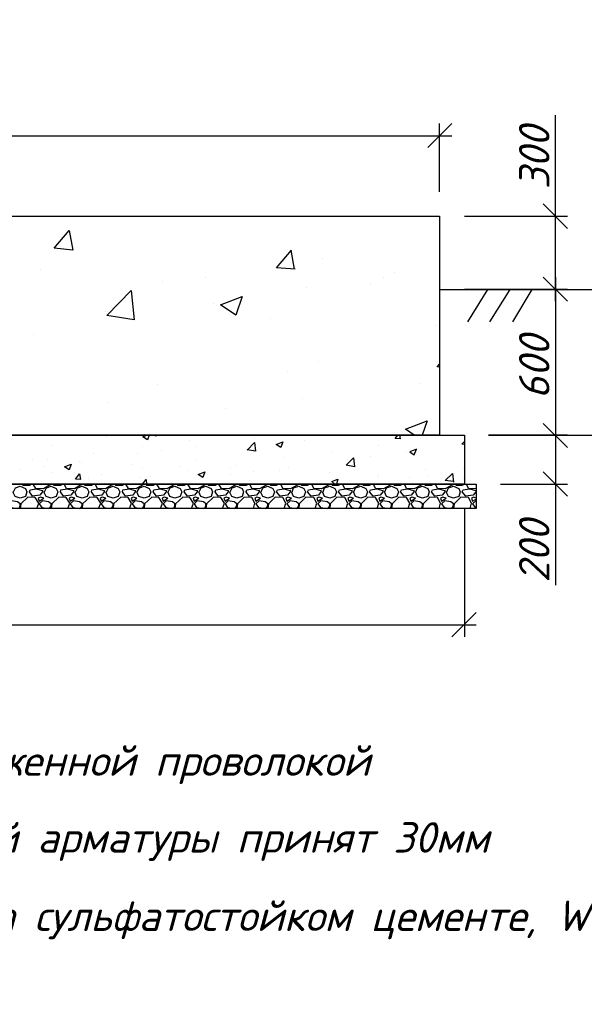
# Model space of a CAD drawing. Extents: x -119078 to 1619993, y 264752 to 340742.
# Tile 155 of 220: x 962910 to 967544, y 303168 to 311253. Entities that reach past the tile are written whole.
import ezdxf

# ---------------------------------------------------------------- set-up
doc = ezdxf.new("R2010")
doc.units = 0
doc.header["$MEASUREMENT"] = 0
doc.linetypes.add('CONTI', pattern=[0])
doc.layers.get('0').update_dxf_attribs({"color": 250, "linetype": 'CONTI'})
doc.layers.add('PDF _Геометрия', color=250, linetype='Continuous')
doc.layers.add('PDF _Текст', color=7, linetype='Continuous')
doc.styles.add('ICOCPEUR', font='isocpeui.ttf')
doc.styles.add('PDF ISOCPEUR Italic', font='isocpeui.ttf')

msp = doc.modelspace()

# ---------------------------------------------------------------- linework, layer by layer
at = {"layer": 'PDF _Геометрия', "color": 251, "lineweight": -3, "true_color": 0x535353}
for points in [[(967308.545, 308941.484), (967308.545, 309640.002), (967308.545, 310469.757)], [(966258.651, 310203.05), (966457.622, 310402.022)], [(966356.02, 309838.974), (966356.02, 310402.022)], [(940256.838, 310300.42), (966457.622, 310300.42)], [(967405.914, 309538.4), (967206.942, 309741.605)], [(966559.225, 309640.002), (967405.914, 309640.002)], [(967308.545, 309140.456), (967308.545, 307739.186)], [(967308.545, 307938.158), (967308.545, 307438.612), (967308.545, 306608.857)], [(967206.942, 307540.214), (967405.914, 307341.242)], [(966855.566, 307438.612), (967405.914, 307438.612)], [(966559.225, 307239.64), (966559.225, 306185.512)], [(966457.622, 306185.512), (966656.594, 306384.484)], [(940057.866, 306282.881), (966656.594, 306282.881)]]:
    msp.add_lwpolyline(points, dxfattribs=at)
at = {"layer": 'PDF _Геометрия', "color": 7, "lineweight": -3}
for points in [[(940358.44, 309640.002), (966356.02, 309640.002), (966356.02, 307840.789), (940358.44, 307840.789)], [(940155.235, 307840.789), (966559.225, 307840.789), (966559.225, 307438.612), (940155.235, 307438.612)], [(940057.866, 307438.612), (966656.594, 307438.612), (966656.594, 307239.64), (940057.866, 307239.64)]]:
    msp.add_lwpolyline(points, close=True, dxfattribs=at)
at = {"layer": 'PDF _Геометрия', "color": 8, "lineweight": -3, "true_color": 0x767676}
for points in [[(963316.407, 309521.466), (963346.041, 309360.595), (963193.637, 309377.529)], [(963849.821, 308789.08), (963625.448, 308822.948), (963824.42, 309030.386)], [(964734.611, 308979.585), (964683.809, 308827.181), (964556.806, 308911.85)], [(965069.053, 307785.754), (965052.119, 307739.186), (965014.018, 307764.587)], [(966165.515, 307726.486), (966110.48, 307705.318), (966148.581, 307679.918)], [(963333.341, 307603.716), (963316.407, 307557.148), (963278.306, 307582.549)], [(965657.502, 307582.549), (965589.766, 307595.249), (965649.035, 307654.517)], [(963401.076, 307523.28), (963409.543, 307476.713), (963367.208, 307480.946)], [(964429.803, 307540.214), (964412.869, 307493.646), (964374.768, 307519.047)], [(962994.665, 307392.044), (963045.467, 307400.511), (963096.268, 307387.81), (963096.268, 307375.11), (963075.101, 307349.709), (963015.832, 307341.242), (962990.432, 307375.11)], [(963079.334, 307332.775), (963062.4, 307324.309), (963070.867, 307298.908), (963108.968, 307324.309)], [(963248.672, 307392.044), (963299.473, 307400.511), (963350.275, 307387.81), (963350.275, 307375.11), (963329.107, 307349.709), (963269.839, 307341.242), (963244.438, 307375.11)], [(963333.341, 307332.775), (963316.407, 307324.309), (963324.874, 307298.908), (963362.975, 307324.309)], [(963502.679, 307392.044), (963553.48, 307400.511), (963604.281, 307387.81), (963604.281, 307375.11), (963583.114, 307349.709), (963523.846, 307341.242), (963498.445, 307375.11)], [(963587.347, 307332.775), (963570.414, 307324.309), (963578.881, 307298.908), (963616.982, 307324.309)], [(963756.685, 307392.044), (963807.487, 307400.511), (963858.288, 307387.81), (963858.288, 307375.11), (963837.121, 307349.709), (963777.852, 307341.242), (963752.452, 307375.11)], [(963841.354, 307332.775), (963824.42, 307324.309), (963832.887, 307298.908), (963870.988, 307324.309)], [(964010.692, 307392.044), (964061.493, 307400.511), (964112.294, 307387.81), (964112.294, 307375.11), (964091.127, 307349.709), (964031.859, 307341.242), (964006.458, 307375.11)], [(964095.361, 307332.775), (964078.427, 307324.309), (964086.894, 307298.908), (964124.995, 307324.309)], [(964264.698, 307392.044), (964315.5, 307400.511), (964366.301, 307387.81), (964366.301, 307375.11), (964345.134, 307349.709), (964285.866, 307341.242), (964260.465, 307375.11)], [(964349.367, 307332.775), (964332.434, 307324.309), (964340.9, 307298.908), (964379.001, 307324.309)], [(964518.705, 307392.044), (964569.506, 307400.511), (964620.308, 307387.81), (964620.308, 307375.11), (964599.141, 307349.709), (964539.872, 307341.242), (964514.472, 307375.11)], [(964603.374, 307332.775), (964586.44, 307324.309), (964594.907, 307298.908), (964633.008, 307324.309)], [(964772.712, 307392.044), (964823.513, 307400.511), (964874.314, 307387.81), (964874.314, 307375.11), (964853.147, 307349.709), (964793.879, 307341.242), (964768.478, 307375.11)], [(964857.381, 307332.775), (964840.447, 307324.309), (964848.914, 307298.908), (964887.015, 307324.309)], [(965026.718, 307392.044), (965077.52, 307400.511), (965128.321, 307387.81), (965128.321, 307375.11), (965107.154, 307349.709), (965047.886, 307341.242), (965018.251, 307375.11)], [(965111.387, 307332.775), (965094.453, 307324.309), (965102.92, 307298.908), (965141.021, 307324.309)], [(965280.725, 307392.044), (965331.526, 307400.511), (965382.328, 307387.81), (965382.328, 307375.11), (965361.16, 307349.709), (965301.892, 307341.242), (965272.258, 307375.11)], [(965365.394, 307332.775), (965348.46, 307324.309), (965356.927, 307298.908), (965395.028, 307324.309)], [(965534.732, 307392.044), (965585.533, 307400.511), (965636.334, 307387.81), (965636.334, 307375.11), (965615.167, 307349.709), (965555.899, 307341.242), (965526.265, 307375.11)], [(965619.401, 307332.775), (965602.467, 307324.309), (965610.934, 307298.908), (965649.035, 307324.309)], [(965788.738, 307392.044), (965839.54, 307400.511), (965890.341, 307387.81), (965890.341, 307375.11), (965869.174, 307349.709), (965809.906, 307341.242), (965780.271, 307375.11)], [(965873.407, 307332.775), (965856.473, 307324.309), (965864.94, 307298.908), (965903.041, 307324.309)], [(966042.745, 307392.044), (966093.546, 307400.511), (966144.348, 307387.81), (966144.348, 307375.11), (966123.18, 307349.709), (966063.912, 307341.242), (966034.278, 307375.11)], [(966127.414, 307332.775), (966110.48, 307324.309), (966118.947, 307298.908), (966157.048, 307324.309)], [(966296.752, 307392.044), (966347.553, 307400.511), (966398.354, 307387.81), (966398.354, 307375.11), (966377.187, 307349.709), (966317.919, 307341.242), (966288.285, 307375.11)], [(966381.42, 307332.775), (966364.487, 307324.309), (966372.954, 307298.908), (966411.055, 307324.309)], [(966550.758, 307392.044), (966601.56, 307400.511), (966652.361, 307387.81), (966652.361, 307375.11), (966631.194, 307349.709), (966571.925, 307341.242), (966542.291, 307375.11)]]:
    msp.add_lwpolyline(points, close=True, dxfattribs=at)
for points in [[(965170.655, 309203.958), (965018.251, 309216.658), (965141.021, 309360.595)], [(965166.422, 309203.958), (965136.788, 309360.595)], [(965395.028, 309292.86), (965395.028, 309292.86)], [(963079.334, 309199.724), (963079.334, 309199.724)], [(964434.036, 309140.456), (964434.036, 309140.456)], [(965898.808, 309140.456), (965898.808, 309140.456)], [(965983.477, 309174.323), (965983.477, 309174.323)], [(964078.427, 309102.355), (964078.427, 309102.355)], [(965263.791, 309055.787), (965263.791, 309055.787)], [(965788.738, 309085.421), (965788.738, 309085.421)], [(964501.771, 308920.317), (964501.771, 308920.317)], [(963612.748, 308856.815), (963612.748, 308856.815)], [(963659.316, 308848.348), (963659.316, 308848.348)], [(964971.684, 308801.78), (964971.684, 308801.78)], [(966326.386, 308742.512), (966326.386, 308742.512)], [(963020.066, 308666.31), (963020.066, 308666.31)], [(965365.394, 308446.171), (965365.394, 308446.171)], [(966356.02, 308399.603), (966334.853, 308403.837), (966356.02, 308425.004)], [(965111.387, 308365.736), (965111.387, 308365.736)], [(964044.559, 308255.666), (964044.559, 308255.666)], [(966195.149, 308268.367), (966195.149, 308268.367)], [(965234.157, 308141.363), (965234.157, 308141.363)], [(963629.682, 308111.729), (963629.682, 308111.729)], [(964594.907, 308056.694), (964594.907, 308056.694)], [(966148.581, 307840.789), (966076.612, 307891.59), (966254.417, 307959.325), (966212.083, 307840.789)], [(962990.432, 307845.022), (962990.432, 307845.022)], [(963625.448, 307832.322), (963625.448, 307832.322)], [(963972.591, 307840.789), (963959.89, 307802.688), (963921.789, 307828.088), (963951.424, 307840.789)], [(963930.256, 307849.256), (963930.256, 307849.256)], [(964006.458, 307840.789), (964031.859, 307836.555), (964031.859, 307840.789)], [(965030.952, 307840.789), (965030.952, 307840.789)], [(966038.511, 307811.155), (965991.944, 307815.388), (966013.111, 307840.789)], [(966034.278, 307811.155), (966030.045, 307840.789)], [(963180.937, 307756.12), (963180.937, 307756.12)], [(963917.556, 307747.653), (963917.556, 307747.653)], [(964307.033, 307798.454), (964307.033, 307798.454)], [(964357.834, 307751.886), (964357.834, 307751.886)], [(964776.945, 307718.019), (964836.213, 307781.52), (964844.68, 307709.552), (964776.945, 307722.252)], [(964840.447, 307815.388), (964840.447, 307815.388)], [(965251.091, 307794.221), (965251.091, 307794.221)], [(965856.473, 307756.12), (965856.473, 307756.12)], [(966250.184, 307811.155), (966250.184, 307811.155)], [(966559.225, 307764.587), (966538.058, 307768.82), (966559.225, 307789.987)], [(963519.612, 307688.385), (963519.612, 307688.385)], [(963879.455, 307688.385), (963879.455, 307688.385)], [(964069.96, 307713.785), (964069.96, 307713.785)], [(964806.579, 307718.019), (964806.579, 307718.019)], [(965471.23, 307705.318), (965471.23, 307705.318)], [(965792.972, 307662.984), (965792.972, 307662.984)], [(966080.846, 307701.085), (966080.846, 307701.085)], [(963011.599, 307641.817), (963011.599, 307641.817)], [(963108.968, 307586.782), (963108.968, 307586.782)], [(963134.369, 307641.817), (963134.369, 307641.817)], [(963401.076, 307624.883), (963401.076, 307624.883)], [(963418.01, 307620.65), (963418.01, 307620.65)], [(963824.42, 307603.716), (963824.42, 307603.716)], [(964230.831, 307586.782), (964230.831, 307586.782)], [(964362.068, 307641.817), (964362.068, 307641.817)], [(964683.809, 307595.249), (964683.809, 307595.249)], [(965077.52, 307654.517), (965077.52, 307654.517)], [(965119.854, 307578.315), (965119.854, 307578.315)], [(965602.467, 307641.817), (965602.467, 307641.817)], [(962918.463, 307561.381), (962918.463, 307561.381)], [(963172.47, 307535.981), (963172.47, 307535.981)], [(963578.881, 307519.047), (963578.881, 307519.047)], [(963904.856, 307493.646), (963904.856, 307493.646)], [(963917.556, 307565.615), (963917.556, 307565.615)], [(963985.291, 307502.113), (963985.291, 307502.113)], [(964298.566, 307548.681), (964298.566, 307548.681)], [(964637.242, 307569.848), (964637.242, 307569.848)], [(964641.475, 307514.814), (964641.475, 307514.814)], [(964831.98, 307540.214), (964831.98, 307540.214)], [(965043.652, 307552.915), (965043.652, 307552.915)], [(965450.063, 307535.981), (965450.063, 307535.981)], [(965843.773, 307502.113), (965843.773, 307502.113)], [(965856.473, 307519.047), (965856.473, 307519.047)], [(966110.48, 307493.646), (966110.48, 307493.646)], [(966241.717, 307557.148), (966241.717, 307557.148)], [(966262.884, 307502.113), (966262.884, 307502.113)], [(966470.323, 307459.779), (966402.588, 307468.246), (966461.856, 307527.514), (966470.323, 307455.545)], [(966550.758, 307569.848), (966550.758, 307569.848)], [(962859.195, 307375.11), (962876.129, 307408.977), (962914.23, 307421.678), (962956.564, 307404.744), (962969.265, 307375.11), (962956.564, 307337.009), (962914.23, 307324.309), (962871.895, 307337.009), (962854.962, 307375.11)], [(962931.164, 307438.612), (962935.397, 307430.145), (962990.432, 307430.145), (963003.132, 307438.612)], [(963159.77, 307438.612), (963155.536, 307430.145), (963104.735, 307400.511), (963041.233, 307404.744), (963020.066, 307438.612), (963024.299, 307438.612)], [(963113.202, 307375.11), (963130.135, 307408.977), (963168.236, 307421.678), (963210.571, 307404.744), (963223.271, 307375.11), (963210.571, 307337.009), (963168.236, 307324.309), (963125.902, 307337.009), (963108.968, 307375.11)], [(963185.17, 307438.612), (963189.404, 307430.145), (963244.438, 307430.145), (963257.139, 307438.612)], [(963413.776, 307438.612), (963409.543, 307430.145), (963358.741, 307400.511), (963295.24, 307404.744), (963274.073, 307438.612), (963278.306, 307438.612)], [(963367.208, 307375.11), (963384.142, 307408.977), (963422.243, 307421.678), (963464.578, 307404.744), (963477.278, 307375.11), (963464.578, 307337.009), (963422.243, 307324.309), (963379.909, 307337.009), (963362.975, 307375.11)], [(963439.177, 307438.612), (963443.41, 307430.145), (963498.445, 307430.145), (963511.145, 307438.612)], [(963473.044, 307489.413), (963473.044, 307489.413)], [(963667.783, 307438.612), (963663.549, 307430.145), (963612.748, 307400.511), (963549.246, 307404.744), (963528.079, 307438.612), (963532.313, 307438.612)], [(963621.215, 307375.11), (963638.149, 307408.977), (963676.25, 307421.678), (963718.584, 307404.744), (963731.285, 307375.11), (963718.584, 307337.009), (963676.25, 307324.309), (963633.915, 307337.009), (963616.982, 307375.11)], [(963693.184, 307438.612), (963697.417, 307430.145), (963752.452, 307430.145), (963765.152, 307438.612)], [(963921.789, 307438.612), (963917.556, 307430.145), (963866.755, 307400.511), (963803.253, 307404.744), (963782.086, 307438.612), (963786.319, 307438.612)], [(963875.222, 307375.11), (963892.155, 307408.977), (963930.256, 307421.678), (963972.591, 307404.744), (963985.291, 307375.11), (963972.591, 307337.009), (963930.256, 307324.309), (963887.922, 307337.009), (963870.988, 307375.11)], [(963917.556, 307438.612), (963947.19, 307476.713), (963951.424, 307438.612)], [(963947.19, 307438.612), (963951.424, 307430.145), (964006.458, 307430.145), (964019.159, 307438.612)], [(964175.796, 307438.612), (964171.563, 307430.145), (964120.761, 307400.511), (964057.26, 307404.744), (964036.092, 307438.612), (964040.326, 307438.612)], [(964129.228, 307375.11), (964146.162, 307408.977), (964184.263, 307421.678), (964226.597, 307404.744), (964239.298, 307375.11), (964226.597, 307337.009), (964184.263, 307324.309), (964141.929, 307337.009), (964124.995, 307375.11)], [(964158.862, 307451.312), (964158.862, 307451.312)], [(964201.197, 307438.612), (964205.43, 307430.145), (964260.465, 307430.145), (964273.165, 307438.612)], [(964429.803, 307438.612), (964425.569, 307430.145), (964374.768, 307400.511), (964311.266, 307404.744), (964290.099, 307438.612), (964294.333, 307438.612)], [(964383.235, 307375.11), (964400.169, 307408.977), (964438.27, 307421.678), (964480.604, 307404.744), (964493.304, 307375.11), (964480.604, 307337.009), (964438.27, 307324.309), (964395.935, 307337.009), (964379.001, 307375.11)], [(964391.702, 307485.179), (964391.702, 307485.179)], [(964455.203, 307438.612), (964459.437, 307430.145), (964514.472, 307430.145), (964527.172, 307438.612)], [(964683.809, 307438.612), (964679.576, 307430.145), (964628.775, 307400.511), (964565.273, 307404.744), (964544.106, 307438.612), (964548.339, 307438.612)], [(964637.242, 307375.11), (964654.175, 307408.977), (964692.276, 307421.678), (964734.611, 307404.744), (964747.311, 307375.11), (964734.611, 307337.009), (964692.276, 307324.309), (964649.942, 307337.009), (964633.008, 307375.11)], [(964709.21, 307438.612), (964713.444, 307430.145), (964768.478, 307430.145), (964781.179, 307438.612)], [(964798.112, 307468.246), (964798.112, 307468.246)], [(964937.816, 307438.612), (964933.583, 307430.145), (964878.548, 307400.511), (964815.046, 307404.744), (964798.112, 307438.612), (964802.346, 307438.612)], [(964891.248, 307375.11), (964903.948, 307408.977), (964946.283, 307421.678), (964988.617, 307404.744), (965001.318, 307375.11), (964988.617, 307337.009), (964946.283, 307324.309), (964903.948, 307337.009), (964887.015, 307375.11)], [(964963.217, 307438.612), (964967.45, 307430.145), (965018.251, 307430.145), (965035.185, 307438.612)], [(965191.823, 307438.612), (965187.589, 307430.145), (965132.554, 307400.511), (965069.053, 307404.744), (965052.119, 307438.612), (965056.352, 307438.612)], [(965145.255, 307375.11), (965157.955, 307408.977), (965200.29, 307421.678), (965242.624, 307404.744), (965255.324, 307375.11), (965242.624, 307337.009), (965200.29, 307324.309), (965157.955, 307337.009), (965141.021, 307375.11)], [(965204.523, 307451.312), (965204.523, 307451.312)], [(965217.223, 307438.612), (965221.457, 307430.145), (965272.258, 307430.145), (965289.192, 307438.612)], [(965445.829, 307438.612), (965441.596, 307430.145), (965386.561, 307400.511), (965323.059, 307404.744), (965306.126, 307438.612), (965310.359, 307438.612)], [(965399.261, 307375.11), (965411.962, 307408.977), (965454.296, 307421.678), (965496.631, 307404.744), (965509.331, 307375.11), (965496.631, 307337.009), (965454.296, 307324.309), (965411.962, 307337.009), (965395.028, 307375.11)], [(965462.763, 307451.312), (965462.763, 307451.312)], [(965496.631, 307438.612), (965471.23, 307459.779), (965522.031, 307480.946), (965509.331, 307438.612)], [(965471.23, 307438.612), (965475.463, 307430.145), (965526.265, 307430.145), (965543.199, 307438.612)], [(965699.836, 307438.612), (965695.603, 307430.145), (965640.568, 307400.511), (965577.066, 307404.744), (965560.132, 307438.612), (965564.366, 307438.612)], [(965653.268, 307375.11), (965665.968, 307408.977), (965708.303, 307421.678), (965750.637, 307404.744), (965763.338, 307375.11), (965750.637, 307337.009), (965708.303, 307324.309), (965665.968, 307337.009), (965649.035, 307375.11)], [(965725.237, 307438.612), (965729.47, 307430.145), (965780.271, 307430.145), (965797.205, 307438.612)], [(965953.843, 307438.612), (965949.609, 307430.145), (965894.574, 307400.511), (965831.073, 307404.744), (965814.139, 307438.612), (965818.372, 307438.612)], [(965907.275, 307375.11), (965919.975, 307408.977), (965962.309, 307421.678), (966004.644, 307404.744), (966017.344, 307375.11), (966004.644, 307337.009), (965962.309, 307324.309), (965919.975, 307337.009), (965903.041, 307375.11)], [(965979.243, 307438.612), (965983.477, 307430.145), (966034.278, 307430.145), (966051.212, 307438.612)], [(966207.849, 307438.612), (966203.616, 307430.145), (966148.581, 307400.511), (966085.079, 307404.744), (966068.146, 307438.612), (966072.379, 307438.612)], [(966161.281, 307375.11), (966173.982, 307408.977), (966216.316, 307421.678), (966258.651, 307404.744), (966271.351, 307375.11), (966258.651, 307337.009), (966216.316, 307324.309), (966173.982, 307337.009), (966157.048, 307375.11)], [(966233.25, 307438.612), (966237.483, 307430.145), (966288.285, 307430.145), (966305.218, 307438.612)], [(966461.856, 307438.612), (966457.622, 307430.145), (966402.588, 307400.511), (966339.086, 307404.744), (966322.152, 307438.612), (966326.386, 307438.612)], [(966360.253, 307464.012), (966360.253, 307464.012)], [(966415.288, 307375.11), (966427.988, 307408.977), (966470.323, 307421.678), (966512.657, 307404.744), (966525.358, 307375.11), (966512.657, 307337.009), (966470.323, 307324.309), (966427.988, 307337.009), (966411.055, 307375.11)], [(966487.257, 307438.612), (966491.49, 307430.145), (966542.291, 307430.145), (966559.225, 307438.612)], [(966550.758, 307489.413), (966550.758, 307489.413)], [(966656.594, 307400.511), (966593.093, 307404.744), (966576.159, 307438.612), (966580.392, 307438.612)], [(963049.7, 307239.64), (963066.634, 307281.974), (963037, 307328.542), (962977.731, 307332.775), (962918.463, 307277.741), (962914.23, 307239.64)], [(963303.707, 307239.64), (963320.64, 307281.974), (963291.006, 307328.542), (963231.738, 307332.775), (963172.47, 307277.741), (963168.236, 307239.64)], [(963557.713, 307239.64), (963574.647, 307281.974), (963545.013, 307328.542), (963485.745, 307332.775), (963426.477, 307277.741), (963422.243, 307239.64)], [(963811.72, 307239.64), (963828.654, 307281.974), (963799.02, 307328.542), (963739.751, 307332.775), (963680.483, 307277.741), (963676.25, 307239.64)], [(964065.727, 307239.64), (964082.66, 307281.974), (964053.026, 307328.542), (963993.758, 307332.775), (963934.49, 307277.741), (963930.256, 307239.64)], [(964319.733, 307239.64), (964336.667, 307281.974), (964307.033, 307328.542), (964247.765, 307332.775), (964188.496, 307277.741), (964184.263, 307239.64)], [(964573.74, 307239.64), (964590.674, 307281.974), (964561.04, 307328.542), (964501.771, 307332.775), (964442.503, 307277.741), (964438.27, 307239.64)], [(964751.545, 307332.775), (964696.51, 307277.741), (964692.276, 307239.64)], [(964827.747, 307239.64), (964840.447, 307281.974), (964815.046, 307328.542), (964755.778, 307332.775)], [(965081.753, 307239.64), (965094.453, 307281.974), (965069.053, 307328.542), (965005.551, 307332.775), (964950.516, 307277.741), (964946.283, 307239.64)], [(965335.76, 307239.64), (965348.46, 307281.974), (965323.059, 307328.542), (965259.558, 307332.775), (965204.523, 307277.741), (965200.29, 307239.64)], [(965589.766, 307239.64), (965602.467, 307281.974), (965577.066, 307328.542), (965513.564, 307332.775), (965458.53, 307277.741), (965454.296, 307239.64)], [(965843.773, 307239.64), (965856.473, 307281.974), (965831.073, 307328.542), (965767.571, 307332.775), (965712.536, 307277.741), (965708.303, 307239.64)], [(966097.78, 307239.64), (966110.48, 307281.974), (966085.079, 307328.542), (966021.578, 307332.775), (965966.543, 307277.741), (965962.309, 307239.64)], [(966351.786, 307239.64), (966364.487, 307281.974), (966339.086, 307328.542), (966275.584, 307332.775), (966220.55, 307277.741), (966216.316, 307239.64)], [(966605.793, 307239.64), (966618.493, 307281.974), (966593.093, 307328.542), (966529.591, 307332.775), (966474.556, 307277.741), (966470.323, 307239.64)], [(966656.594, 307324.309), (966635.427, 307332.775), (966618.493, 307324.309), (966626.96, 307298.908), (966656.594, 307315.842)], [(962901.529, 307239.64), (962914.23, 307260.807), (962914.23, 307277.741), (962893.063, 307294.674), (962842.261, 307303.141), (962816.861, 307277.741), (962838.028, 307248.107), (962893.063, 307239.64)], [(963155.536, 307239.64), (963168.236, 307260.807), (963168.236, 307277.741), (963147.069, 307294.674), (963096.268, 307303.141), (963070.867, 307277.741), (963092.034, 307248.107), (963147.069, 307239.64)], [(963409.543, 307239.64), (963422.243, 307260.807), (963422.243, 307277.741), (963401.076, 307294.674), (963350.275, 307303.141), (963324.874, 307277.741), (963346.041, 307248.107), (963401.076, 307239.64)], [(963663.549, 307239.64), (963676.25, 307260.807), (963676.25, 307277.741), (963655.083, 307294.674), (963604.281, 307303.141), (963578.881, 307277.741), (963600.048, 307248.107), (963655.083, 307239.64)], [(963917.556, 307239.64), (963930.256, 307260.807), (963930.256, 307277.741), (963909.089, 307294.674), (963858.288, 307303.141), (963832.887, 307277.741), (963854.054, 307248.107), (963909.089, 307239.64)], [(964171.563, 307239.64), (964184.263, 307260.807), (964184.263, 307277.741), (964163.096, 307294.674), (964112.294, 307303.141), (964086.894, 307277.741), (964108.061, 307248.107), (964163.096, 307239.64)], [(964425.569, 307239.64), (964438.27, 307260.807), (964438.27, 307277.741), (964417.102, 307294.674), (964366.301, 307303.141), (964340.9, 307277.741), (964362.068, 307248.107), (964417.102, 307239.64)], [(964679.576, 307239.64), (964692.276, 307260.807), (964692.276, 307277.741), (964671.109, 307294.674), (964620.308, 307303.141), (964594.907, 307277.741), (964616.074, 307248.107), (964671.109, 307239.64)], [(964933.583, 307239.64), (964946.283, 307260.807), (964946.283, 307277.741), (964925.116, 307294.674), (964874.314, 307303.141), (964848.914, 307277.741), (964870.081, 307248.107), (964925.116, 307239.64)], [(965187.589, 307239.64), (965200.29, 307260.807), (965200.29, 307277.741), (965179.122, 307294.674), (965128.321, 307303.141), (965102.92, 307277.741), (965124.088, 307248.107), (965179.122, 307239.64)], [(965441.596, 307239.64), (965454.296, 307260.807), (965454.296, 307277.741), (965433.129, 307294.674), (965382.328, 307303.141), (965356.927, 307277.741), (965378.094, 307248.107), (965433.129, 307239.64)], [(965695.603, 307239.64), (965708.303, 307260.807), (965708.303, 307277.741), (965687.136, 307294.674), (965636.334, 307303.141), (965610.934, 307277.741), (965632.101, 307248.107), (965687.136, 307239.64)], [(965949.609, 307239.64), (965962.309, 307260.807), (965962.309, 307277.741), (965941.142, 307294.674), (965890.341, 307303.141), (965864.94, 307277.741), (965886.107, 307248.107), (965941.142, 307239.64)], [(966203.616, 307239.64), (966216.316, 307260.807), (966216.316, 307277.741), (966195.149, 307294.674), (966144.348, 307303.141), (966118.947, 307277.741), (966140.114, 307248.107), (966195.149, 307239.64)], [(966457.622, 307239.64), (966470.323, 307260.807), (966470.323, 307277.741), (966449.156, 307294.674), (966398.354, 307303.141), (966372.954, 307277.741), (966394.121, 307248.107), (966449.156, 307239.64)], [(966656.594, 307303.141), (966652.361, 307303.141), (966626.96, 307277.741), (966648.127, 307248.107), (966656.594, 307243.873)]]:
    msp.add_lwpolyline(points, dxfattribs=at)
at = {"layer": 'PDF _Геометрия', "color": 251, "lineweight": -3, "true_color": 0x535353}
for points in [[(967405.914, 308941.484), (967206.942, 309140.456)], [(967405.914, 309038.853), (966559.225, 309038.853)], [(967206.942, 307938.158), (967405.914, 307739.186)], [(967405.914, 307840.789), (966758.197, 307840.789)]]:
    msp.add_lwpolyline(points, close=True, dxfattribs=at)
at = {"layer": 'PDF _Геометрия', "color": 7, "lineweight": -3}
for points in [[(966356.02, 309038.853), (969014.623, 309038.853)], [(966749.73, 309038.853), (966584.626, 308772.146)], [(966931.768, 309038.853), (966766.664, 308772.146)], [(967113.806, 309038.853), (966952.935, 308772.146)], [(967405.914, 307840.789), (968532.01, 307840.789)]]:
    msp.add_lwpolyline(points, dxfattribs=at)

# ---------------------------------------------------------------- texts
at = {"linetype": 'Continuous', "lineweight": 25, "ltscale": 15, "insert": (12863.76, 311222.017), "char_height": 250, "width": 17877.44941, "attachment_point": 1, "style": 'ICOCPEUR'}
msp.add_mtext('\\pi4862.31;{\\H1.16667x;\\LАнтисейсмические мероприятия\\P\\pi0;\\H0.71428x;\\l       Для обеспечения сейсмостойкости несущих конструкций и фундаментов соблюдены все условия КМК 2.01.03-19 «Строительство в сейсмических районах».\\P\\pi5355.138;\\H1.4x;\\LАнтикоррозионная защита\\l\\P\\pi0;\\H0.71428x;       Защита конструкций от коррозии должна производиться в соответствии КМК 2.03.11-96 "Защита строительных конструкций от коррозии" ГОСТ 9.402-2004 «Покрытия лакокрасочные. Подготовка (металлических поверхностей перед окрашиванием». Антикоррозионное покрытие должно обеспечивать защиту конструкций. \\P       \\A1;Все несущие металлоконструкции грунтовать и\\A0; окрасить эмалью ПФ-115 (ГОСТ6465-76) за 2 раза по грунтовке ГФ-021 (ГОСТ 25129-82)\\A1;.\\P      Для железобетонных конструкций использовать бетон \\A0;на портландцементе по ГОСТ 10178-85*,\\A1; водонепроницаемости W\\A0;4\\A1; и морозостойкостью F100\\A0;.\\A1;\\P\\A0;       \\A1;Все \\A0;поверхности бетонных и ж.б конструкций, соприкасающиеся с грунтом обмазать \\A1;\\C256;горячим битумом за 2 раза\\A0;\\C0; по ГОСТ 28379-89.}\\P\\pi5566.64787;{\\H1.16666x;\\LАнтипросадочные мероприятия\\A1;\\l\\P\\pi0;\\H0.71428x;        В соответствии с требованиями КМК 2.02.01-98 приняты противопросадочные мероприятия для первого типа грунтовых условий. Для устранения просадочных свойств грунтов I типа предусмотрено уплотнение тяжелыми трамбовками грунтов в основании котлованов и устройство подготовки из бетона класса В7,5. Насыпные грунты и строительный мусор толщиной до 1,5м удалить и заменить засыпкой из ГПС до бетонной подготовки.}', dxfattribs=at)
at = {"layer": 'PDF _Текст', "color": 251, "lineweight": 30, "true_color": 0x535353, "char_height": 249.9795, "attachment_point": 7, "rotation": 90, "style": 'PDF ISOCPEUR Italic'}
for s, insert in [('300', (967257.743, 309860.141)), ('600', (967257.743, 308137.13)), ('200', (967257.743, 306630.024))]:
    msp.add_mtext(s, dxfattribs=dict(at, insert=insert))
at = {"layer": 'PDF _Текст', "lineweight": 30, "char_height": 249.97948, "attachment_point": 7, "style": 'PDF ISOCPEUR Italic'}
for s, insert in [('1. Арматурные стержни завязать отожженной проволокой', (956695.301, 304976.285)), ('2. Защитный слой бетона для рабочей арматуры принят 30мм', (956695.301, 304345.502)), ('3. Все бетонные работы выполнить на сульфатостойком цементе, W8.', (956695.301, 303702.019))]:
    msp.add_mtext(s, dxfattribs=dict(at, insert=insert))

doc.saveas('drawing.dxf')
